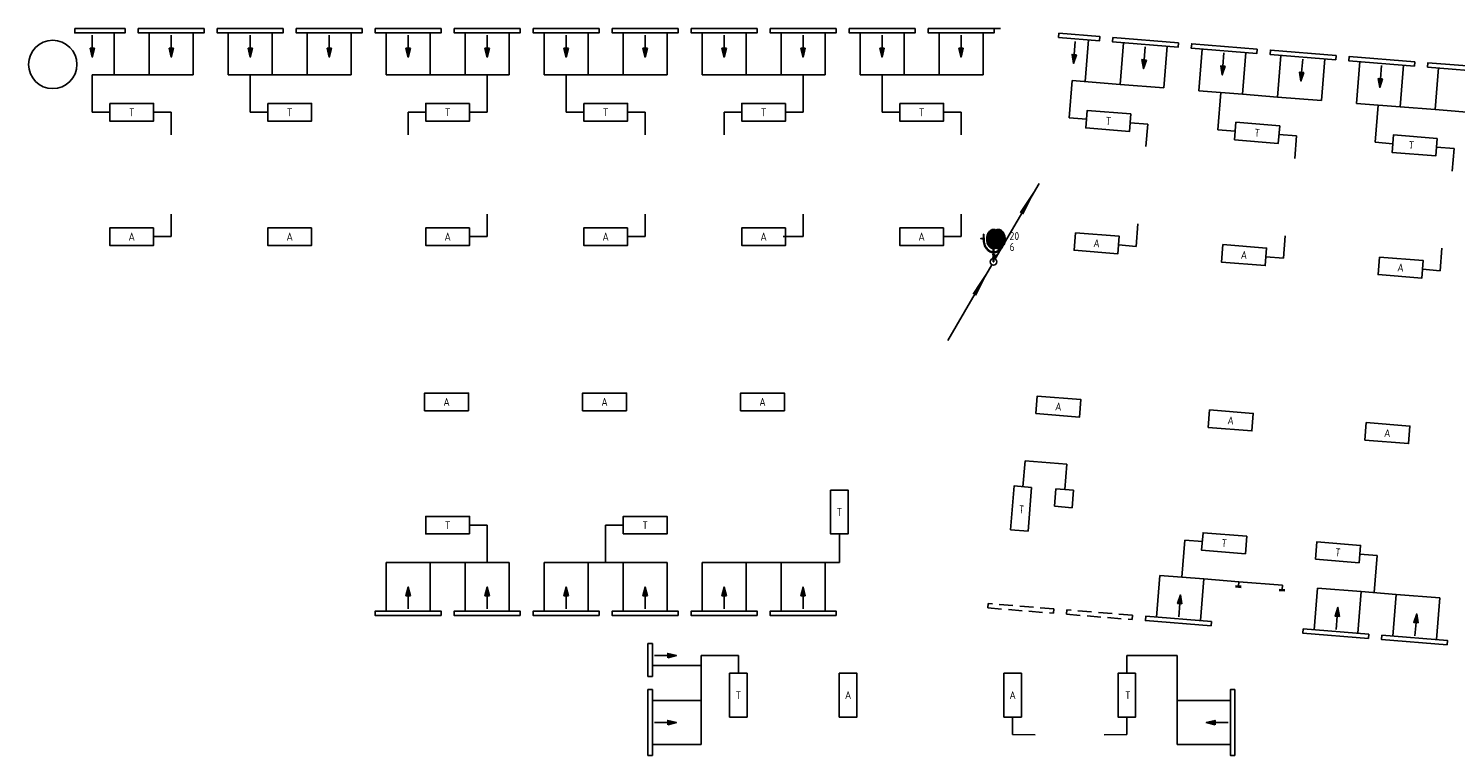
# Model space of a CAD drawing. Extents: x -551 to 65129, y -32750 to 819.
# Tile 2 of 3: x -551 to 31965, y -15750 to 819. Entities that reach past the tile are written whole.
import ezdxf
from ezdxf.enums import TextEntityAlignment as Align

# ---------------------------------------------------------------- set-up
doc = ezdxf.new("R2010")
doc.units = 0
doc.header["$LTSCALE"] = 200
doc.header["$MEASUREMENT"] = 0
doc.linetypes.add('B0701', pattern=[2.34375, 1.5625, -0.78125])
doc.layers.get('0').update_dxf_attribs({"linetype": 'CONTINUOUS'})
for name, color, linetype in [('BB8000--_INVENTARIS', 7, 'CONTINUOUS'), ('DEMONTEREN', 5, 'CONTINUOUS'), ('FA6513--_S240', 240, 'CONTINUOUS'), ('FB6513--_S1', 1, 'CONTINUOUS'), ('FL6513--_BRANDBLUSMAT', 7, 'CONTINUOUS'), ('FL6513--_S7', 7, 'CONTINUOUS'), ('FL6513--_S7_3D', 7, 'CONTINUOUS'), ('NIEUW', 5, 'CONTINUOUS'), ('WL531---_SYMBOOL', 3, 'CONTINUOUS'), ('WL532---_SYMBOOL', 3, 'CONTINUOUS'), ('WL570---_LUCHT-A-BESTAAND', 2, 'CONTINUOUS'), ('WL570---_SYMBOOL-BESTAAND', 1, 'CONTINUOUS')]:
    doc.layers.add(name, color=color, linetype=linetype)
doc.styles.add('B-01', font='isocp.shx')
doc.styles.add('BEVEILIGING', font='iso')
doc.styles.get("Standard").update_dxf_attribs({"font": 'txt', "width": 0.6})

# ---------------------------------------------------------------- blocks, each defined once
blk = doc.blocks.new('WS532Y08')
blk.add_line((10.37, 17.9), (0.36, 0.66))
blk.add_lwpolyline([(10.38, 17.97, 0, 1, 0), (6.38, 11.04, 1, 1, 0)], format="xyseb")
at = {"linetype": 'Continuous'}
blk.add_circle((0, 0), 0.75, dxfattribs=at)
blk = doc.blocks.new('WS531Y06')
blk.add_line((10.37, 17.9), (0.36, 0.66))
blk.add_lwpolyline([(0.37, 0.56, 0, 1, 0), (4.37, 7.49, 1, 1, 0)], format="xyseb")
at = {"linetype": 'Continuous'}
blk.add_circle((0, 0), 0.75, dxfattribs=at)
blk = doc.blocks.new('*X6')
at = {"color": 0}
for p, q in [((27.01, 211.57), (30.23, 214.78)), ((27.02, 211.31), (30.64, 214.93)), ((27.02, 211.84), (30.05, 214.87)), ((27.04, 211.06), (30.98, 215)), ((27.04, 212.13), (29.86, 214.94)), ((27.07, 210.83), (31.25, 215.01)), ((27.09, 212.44), (29.64, 214.99)), ((27.11, 210.6), (31.48, 214.98)), ((27.16, 212.77), (29.4, 215.01)), ((27.16, 210.39), (31.69, 214.92)), ((27.21, 210.18), (31.88, 214.84)), ((27.27, 213.15), (29.11, 214.99)), ((27.28, 209.98), (32.05, 214.75)), ((27.35, 209.79), (32.21, 214.64)), ((27.44, 209.61), (32.36, 214.53)), ((27.47, 213.62), (28.73, 214.88)), ((27.53, 209.43), (32.5, 214.4)), ((27.63, 209.27), (32.63, 214.26)), ((27.74, 209.11), (32.75, 214.12)), ((27.85, 208.96), (32.86, 213.96)), ((27.98, 208.82), (32.96, 213.8)), ((28.11, 208.69), (33.06, 213.63)), ((28.25, 208.57), (33.14, 213.46)), ((28.41, 208.46), (33.22, 213.27)), ((28.57, 208.35), (33.29, 213.07)), ((28.75, 208.27), (33.35, 212.87)), ((28.95, 208.2), (33.41, 212.66)), ((29.17, 208.16), (33.45, 212.44)), ((29.42, 208.14), (33.49, 212.21)), ((29.72, 208.18), (33.51, 211.97)), ((30.12, 208.31), (33.52, 211.72)), ((30.4, 208.32), (33.53, 211.46)), ((30.58, 208.24), (33.53, 211.19)), ((30.79, 208.18), (33.51, 210.9)), ((31.02, 208.15), (33.45, 210.58)), ((31.28, 208.15), (33.36, 210.22)), ((31.6, 208.2), (33.19, 209.79)), ((32.1, 208.44), (32.87, 209.2))]:
    blk.add_line(p, q, dxfattribs=at)
blk = doc.blocks.new('FS651323')
at = {"layer": 'FA6513--_S240', "elevation": 2}
for points in [[(-2.24, 5.14, 0.077267), (-2.06, 3.98, 0.087029), (-1.58, 3.06, 0.105677), (-0.8, 2.4, 0.12412), (0.05, 2.18, 0.12412)], [(0.05, 2.18, 0.12412), (0.9, 2.4, 0.105677), (1.68, 3.06, 0.000576), (1.68, 3.06, 0.000576)]]:
    blk.add_lwpolyline(points, format="xyb", dxfattribs=at)
at = {"layer": 'FL6513--_S7'}
for p, q in [((-2.79, 5.3, 2), (-2.35, 5.3, 2)), ((-2.35, 5.47, 2), (-2.35, 5.14, 2)), ((-2.29, 5.47, 2), (-2.35, 5.47, 2)), ((-2.35, 5.14, 2), (-2.13, 5.14, 2)), ((-2.29, 6.35, 2), (-2.29, 6.3, 2)), ((-2.29, 6.35, 2), (-2.18, 6.35, 2)), ((-2.26, 6.3, 2), (-2.29, 5.47, 2)), ((-2.29, 6.3, 2), (-2.26, 6.3, 2)), ((-2.21, 6.3, 2), (-2.18, 5.47, 2)), ((-2.18, 6.3, 2), (-2.21, 6.3, 2)), ((-2.18, 6.35, 2), (-2.18, 6.3, 2)), ((-2.18, 5.47, 2), (-2.13, 5.47, 2)), ((-2.13, 5.47, 2), (-2.13, 5.14, 2)), ((-0.17, 1.6, 2), (-0.17, 1.77, 2)), ((-0.17, 1.77, 2), (-0.08, 1.77, 2)), ((-0.11, 1.6, 2), (-0.17, 1.6, 2)), ((-0.17, 0.99, 2), (-0.11, 0.99, 2)), ((-0.17, 0.83, 2), (-0.17, 0.99, 2)), ((-0.08, 0.83, 2), (-0.17, 0.83, 2)), ((-0.11, 0.99, 2), (-0.11, 1.6, 2)), ((-0.08, 2.99, 2), (-0.08, 2.27, 2)), ((-0.08, 2.1, 2), (-0.08, 1.77, 2)), ((-0.08, 0.83, 2), (-0.08, 0, 2)), ((-0.08, 0, 2), (0.08, 0, 2)), ((0.08, 2.99, 2), (0.08, 2.26, 2)), ((0.08, 2.1, 2), (0.08, 1.77, 2)), ((0.08, 1.77, 2), (0.17, 1.77, 2)), ((0.08, 0.83, 2), (0.08, 0, 2)), ((0.17, 0.83, 2), (0.08, 0.83, 2)), ((0.11, 1.6, 2), (0.11, 1.37, 2)), ((0.17, 1.6, 2), (0.11, 1.6, 2)), ((0.31, 1.48, 2), (0.11, 1.37, 2)), ((0.11, 1.14, 2), (0.41, 1.31, 2)), ((0.11, 1.14, 2), (0.11, 0.99, 2)), ((0.11, 0.99, 2), (0.17, 0.99, 2)), ((0.17, 1.77, 2), (0.17, 1.6, 2)), ((0.17, 0.99, 2), (0.17, 0.83, 2)), ((0.41, 1.31, 2), (0.31, 1.48, 2)), ((0.36, 1.4, 2), (0.61, 1.54, 2)), ((0.53, 1.68, 2), (0.7, 1.4, 2))]:
    blk.add_line(p, q, dxfattribs=at)
at = {"layer": 'FL6513--_S7', "elevation": 2}
for points in [[(0.55, 7.25, 0.132141), (0, 7.4, 0.13438), (-0.56, 7.25, 0.106842), (-1.09, 6.75, 0.082314), (-1.42, 6.07, 0.07067), (-1.55, 5.19, 0.07067), (-1.42, 4.32, 0.082314), (-1.09, 3.63, 0.106842), (-0.56, 3.14, 0.13438), (0, 2.98, 0.13438)], [(-0.3, 7.13, 0.074849), (-0.65, 6.75, 0.082314), (-0.98, 6.07, 0.07067), (-1.1, 5.19, 0.07067), (-0.98, 4.32, 0.082314), (-0.65, 3.63, 0.074849), (-0.3, 3.26, 0.13438)], [(-0.08, 7.13, 0.074849), (-0.43, 6.75, 0.082314), (-0.76, 6.07, 0.07067), (-0.88, 5.19, 0.07067), (-0.76, 4.32, 0.082314), (-0.43, 3.63, 0.074849), (-0.08, 3.26, 0.13438)], [(0.14, 7.13, 0.074849), (-0.21, 6.75, 0.082314), (-0.54, 6.07, 0.07067), (-0.66, 5.19, 0.07067), (-0.54, 4.32, 0.082314), (-0.21, 3.63, 0.074849), (0.14, 3.26, 0.13438)], [(-2.32, 5.14, 0.078456), (-2.13, 3.94, 0.087818), (-1.62, 2.99, 0.105396), (-0.82, 2.32, 0.122408), (0.06, 2.1, 0.122408)], [(-2.15, 5.14, 0.077267), (-1.98, 4.01, 0.087029), (-1.51, 3.11, 0.105677), (-0.76, 2.47, 0.12412), (0.06, 2.26, 0.12412)], [(0.06, 2.1, 0.122408), (0.93, 2.32, 0.105396), (1.73, 2.99, 0.037343), (2.02, 3.41, 0.094635)], [(0, 2.98, 0.132141), (0.55, 3.13, 0.106842)], [(0.06, 2.26, 0.12412), (0.87, 2.47, 0.105677), (1.62, 3.11, 0.000576), (1.62, 3.11, 0.093312)]]:
    blk.add_lwpolyline(points, format="xyb", dxfattribs=at)
for points in [[(1.1, 2.98, 0.13438), (1.67, 3.14, 0.106842), (2.2, 3.63, 0.082314), (2.56, 4.39, 0.085944), (2.65, 5.19, 0.07067), (2.53, 6.07, 0.082314), (2.2, 6.75, 0.106842), (1.67, 7.25, 0.13438), (1.1, 7.4, 0.13438), (0.54, 7.25, 0.106842), (0.01, 6.75, 0.082314), (-0.32, 6.07, 0.07067), (-0.44, 5.19, 0.07067), (-0.32, 4.32, 0.082314), (0.01, 3.63, 0.106842), (0.54, 3.14, 0.13438)], [(1.1, 4.58, 0.13438), (1.24, 4.62, 0.106842), (1.38, 4.75, 0.082314), (1.47, 4.94, 0.085944), (1.49, 5.14, 0.07067), (1.46, 5.36, 0.082314), (1.38, 5.53, 0.106842), (1.24, 5.65, 0.13438), (1.1, 5.69, 0.13438), (0.96, 5.65, 0.106842), (0.83, 5.53, 0.082314), (0.75, 5.36, 0.07067), (0.72, 5.14, 0.07067), (0.75, 4.92, 0.082314), (0.83, 4.75, 0.106842), (0.96, 4.62, 0.13438)]]:
    blk.add_lwpolyline(points, format="xyb", close=True, dxfattribs=at)
at = {"layer": 'FL6513--_S7'}
blk.add_circle((-2.84, 5.3, 2), 0.0552, dxfattribs=at)
for centre, start, end in [((0.04, 6.69, 2), 78.4598, 127.6736), ((0.26, 6.69, 2), 78.4598, 127.6736), ((0.48, 6.69, 2), 84.9741, 127.6736), ((0.04, 3.7, 2), 232.3264, 281.5402), ((0.26, 3.7, 2), 232.3264, 281.5402), ((0.48, 3.7, 2), 232.3264, 275.0259)]:
    blk.add_arc(centre, 0.552, start, end, dxfattribs=at)
at = {"layer": 'FL6513--_S7_3D', "invisible_edges": 15}
blk.add_3dface([(-3.28, 8.32, 1), (2.98, 8.32, 1), (2.98, -0.39, 1), (-3.28, -0.39, 1)], dxfattribs=at)
at = {"layer": 'FA6513--_S240', "xscale": 0.625, "yscale": 0.625, "zscale": 0.625}
blk.add_blockref('*X6', (-18.36, -127.04, 2), dxfattribs=at)
at = {"layer": 'BB8000--_INVENTARIS', "width": 0.8}
blk.add_attdef('INVENT', (3.65, -5, 2), '', height=1.8, dxfattribs=at)
at = {"layer": 'FB6513--_S1', "style": 'BEVEILIGING'}
for tag, p in [('LENGTE', (3.65, 5, 2)), ('DIAMETER', (3.65, 2.5, 2))]:
    blk.add_attdef(tag, p, '', height=1.8, dxfattribs=at)
at = {"layer": 'FB6513--_S1', "style": 'BEVEILIGING', "flags": 8}
for tag, p in [('NUMMER', (3.65, 0, 2)), ('LETTER', (3.65, -2.5, 2))]:
    blk.add_attdef(tag, p, '', height=1.8, dxfattribs=at)

msp = doc.modelspace()

# ---------------------------------------------------------------- linework, layer by layer
msp.add_circle((0, 0), 551)
at = {"layer": 'DEMONTEREN'}
for p, q in [((1400, -240), (900, -240)), ((900, -240), (900, -1090)), ((2200, -240), (1400, -240)), ((3200, -240), (2200, -240)), ((5000, -240), (4000, -240)), ((4500, -240), (4500, -1090)), ((5800, -240), (5000, -240)), ((6800, -240), (5800, -240)), ((7600, -240), (8600, -240)), ((8600, -240), (9400, -240)), ((9400, -240), (10400, -240)), ((9900, -240), (9900, -1090)), ((11200, -240), (12200, -240)), ((11700, -240), (11700, -1090)), ((12200, -240), (13000, -240)), ((13000, -240), (14000, -240)), ((14800, -240), (15800, -240)), ((15800, -240), (16600, -240)), ((16600, -240), (17600, -240)), ((17100, -240), (17100, -1090)), ((18400, -240), (19400, -240)), ((18900, -240), (18900, -1090)), ((19400, -240), (20200, -240)), ((20200, -240), (21200, -240)), ((23227, -368), (23160, -1216)), ((23227, -368), (24324, -456)), ((24324, -456), (25321, -536)), ((26118, -600), (27115, -679)), ((26617, -640), (26549, -1487)), ((27115, -679), (27912, -743)), ((27912, -743), (28909, -823)), ((29707, -887), (30704, -967)), ((30205, -927), (30137, -1774)), ((30704, -967), (31501, -1030)), ((900, -1090), (1300, -1090)), ((4500, -1090), (4900, -1090)), ((9900, -1090), (9500, -1090)), ((11700, -1090), (12100, -1090)), ((17100, -1090), (16700, -1090)), ((18900, -1090), (19300, -1090)), ((23160, -1216), (23558, -1248)), ((31501, -1030), (32498, -1110)), ((26549, -1487), (26948, -1519)), ((30137, -1774), (30536, -1806)), ((22106, -9624), (22157, -9033)), ((22157, -9033), (23107, -9112)), ((23107, -9112), (23061, -9688)), ((25730, -11687), (25798, -10839)), ((25798, -10839), (26197, -10871)), ((25155, -12597), (25232, -11646)), ((25232, -11646), (26229, -11727)), ((26229, -11727), (26152, -12677)), ((26229, -11727), (27026, -11791)), ((27018, -11889), (27026, -11791)), ((27026, -11791), (28023, -11871)), ((28023, -11871), (28015, -11969)), ((25626, -13475), (24476, -13475)), ((24476, -13475), (24476, -13875)), ((25626, -13475), (25626, -13700)), ((25626, -13700), (25626, -14500)), ((25626, -14500), (25626, -15500))]:
    msp.add_line(p, q, dxfattribs=at)
at = {"layer": 'DEMONTEREN', "linetype": 'ByBlock'}
for p, q in [((22829, -10071), (22862, -9672)), ((22862, -9672), (23260, -9704)), ((23260, -9704), (23228, -10103)), ((23228, -10103), (22829, -10071)), ((27082, -11894), (26954, -11883)), ((27082, -11919), (26954, -11908)), ((28079, -11974), (27951, -11964)), ((28079, -11999), (27951, -11989))]:
    msp.add_line(p, q, dxfattribs=at)
at = {"layer": 'DEMONTEREN', "linetype": 'B0701'}
for points in [[(22806, -12508), (22814, -12408), (21319, -12288), (21311, -12388)], [(24600, -12652), (24608, -12553), (23113, -12432), (23105, -12532)]]:
    msp.add_lwpolyline(points, close=True, dxfattribs=at)
at = {"layer": 'DEMONTEREN', "linetype": 'ByBlock'}
msp.add_lwpolyline([(26395, -12797), (26403, -12697), (24907, -12577), (24899, -12676)], close=True, dxfattribs=at)
at = {"layer": 'NIEUW'}
for p, q in [((2300, -1090), (2700, -1090)), ((2700, -1090), (2700, -1604)), ((8100, -1090), (8500, -1090)), ((8100, -1090), (8100, -1604)), ((13100, -1090), (13500, -1090)), ((13500, -1090), (13500, -1604)), ((15300, -1090), (15300, -1604)), ((15700, -1090), (15300, -1090)), ((20300, -1090), (20700, -1090)), ((20700, -1090), (20700, -1604)), ((24555, -1327), (24954, -1359)), ((24954, -1359), (24913, -1872)), ((27944, -1599), (28343, -1630)), ((28343, -1630), (28302, -2143)), ((31533, -1886), (31932, -1918)), ((31932, -1918), (31891, -2430)), ((2700, -3925), (2700, -3411)), ((9900, -3925), (9900, -3411)), ((13500, -3925), (13500, -3411)), ((17100, -3925), (17100, -3411)), ((20700, -3925), (20700, -3411)), ((24687, -4147), (24728, -3634)), ((2700, -3925), (2300, -3925)), ((9900, -3925), (9500, -3925)), ((13500, -3925), (13100, -3925)), ((17046, -3925), (16646, -3925)), ((17100, -3925), (16700, -3925)), ((17100, -3925), (16700, -3925)), ((20700, -3925), (20300, -3925)), ((24288, -4115), (24687, -4147)), ((28044, -4415), (28085, -3903)), ((31613, -4701), (31654, -4188)), ((27645, -4384), (28044, -4415)), ((31215, -4669), (31613, -4701)), ((21874, -14875), (21873, -15275)), ((24476, -14875), (24477, -15275)), ((21873, -15275), (22388, -15276)), ((24477, -15275), (23962, -15276))]:
    msp.add_line(p, q, dxfattribs=at)
at = {"layer": 'WL570---_LUCHT-A-BESTAAND'}
for p, q in [((1400, 719), (1400, -240)), ((2200, -240), (2200, 719)), ((3200, 719), (3200, -240)), ((4000, -240), (4000, 719)), ((5000, 719), (5000, -240)), ((5800, -240), (5800, 719)), ((6800, 719), (6800, -240)), ((7600, 719), (7600, -240)), ((8600, -240), (8600, 719)), ((9400, 719), (9400, -240)), ((10400, -240), (10400, 719)), ((11200, 719), (11200, -240)), ((12200, -240), (12200, 719)), ((13000, 719), (13000, -240)), ((14000, -240), (14000, 719)), ((14800, 719), (14800, -240)), ((15800, -240), (15800, 719)), ((16600, 719), (16600, -240)), ((17600, -240), (17600, 719)), ((18400, 719), (18400, -240)), ((19400, -240), (19400, 719)), ((20200, 719), (20200, -240)), ((21200, -240), (21200, 719)), ((23526, -392), (23602, 558)), ((24400, 494), (24324, -456)), ((25321, -536), (25397, 414)), ((26194, 351), (26118, -600)), ((27115, -679), (27191, 271)), ((27988, 207), (27912, -743)), ((28909, -823), (28985, 127)), ((29783, 64), (29707, -887)), ((30704, -967), (30780, -16)), ((31577, -80), (31501, -1030)), ((9900, -10501), (9500, -10501)), ((9900, -11351), (9900, -10501)), ((12600, -11351), (12600, -10501)), ((12600, -10501), (13000, -10501)), ((17925, -11351), (17925, -10701)), ((7600, -11351), (8600, -11351)), ((7600, -12461), (7600, -11351)), ((8600, -11351), (8600, -12461)), ((8600, -11351), (9400, -11351)), ((9400, -11351), (10400, -11351)), ((9400, -12461), (9400, -11351)), ((10400, -11351), (10400, -12461)), ((11200, -11351), (12200, -11351)), ((11200, -12461), (11200, -11351)), ((12200, -11351), (12200, -12461)), ((12200, -11351), (13000, -11351)), ((13000, -12461), (13000, -11351)), ((13000, -11351), (14000, -11351)), ((14000, -11351), (14000, -12461)), ((14800, -12461), (14800, -11351)), ((14800, -11351), (15800, -11351)), ((15800, -11351), (16600, -11351)), ((15800, -11351), (15800, -12461)), ((16600, -11351), (17925, -11351)), ((16600, -12461), (16600, -11351)), ((17600, -11351), (17600, -12461)), ((30184, -11192), (29785, -11160)), ((30116, -12039), (30184, -11192)), ((28744, -12885), (28820, -11935)), ((28820, -11935), (29817, -12015)), ((29817, -12015), (29741, -12966)), ((29817, -12015), (30614, -12079)), ((30538, -13030), (30614, -12079)), ((30614, -12079), (31611, -12160)), ((31611, -12160), (31535, -13110)), ((14774, -13475), (15624, -13475)), ((14774, -13475), (14774, -13700)), ((15624, -13475), (15624, -13875)), ((14774, -13700), (13664, -13700)), ((14774, -13700), (14774, -14500)), ((13664, -14500), (14774, -14500)), ((14774, -14500), (14774, -15500)), ((26836, -14500), (25626, -14500)), ((14774, -15500), (13664, -15500)), ((25626, -15500), (26836, -15500))]:
    msp.add_line(p, q, dxfattribs=at)
at = {"layer": 'WL570---_SYMBOOL-BESTAAND'}
for p, q in [((21600, 819), (20050, 819)), ((13564, -13200), (13664, -13200))]:
    msp.add_line(p, q, dxfattribs=at)
at = {"layer": 'WL570---_SYMBOOL-BESTAAND', "linetype": 'ByBlock'}
for points in [[(500, 819), (500, 719), (1650, 719), (1650, 819)], [(1950, 819), (1950, 719), (3450, 719), (3450, 819)], [(3750, 819), (3750, 719), (5250, 719), (5250, 819)], [(5550, 819), (5550, 719), (7050, 719), (7050, 819)], [(8850, 819), (8850, 719), (7350, 719), (7350, 819)], [(10650, 819), (10650, 719), (9150, 719), (9150, 819)], [(12450, 819), (12450, 719), (10950, 719), (10950, 819)], [(14250, 819), (14250, 719), (12750, 719), (12750, 819)], [(16050, 819), (16050, 719), (14550, 719), (14550, 819)], [(17850, 819), (17850, 719), (16350, 719), (16350, 819)], [(19650, 819), (19650, 719), (18150, 719), (18150, 819)], [(21450, 819), (21450, 719), (19950, 719), (19950, 819)], [(850, 369), (950, 369), (900, 169)], [(2650, 369), (2750, 369), (2700, 169)], [(4450, 369), (4550, 369), (4500, 169)], [(6250, 369), (6350, 369), (6300, 169)], [(8150, 369), (8050, 369), (8100, 169)], [(9950, 369), (9850, 369), (9900, 169)], [(11750, 369), (11650, 369), (11700, 169)], [(13550, 369), (13450, 369), (13500, 169)], [(15350, 369), (15250, 369), (15300, 169)], [(17150, 369), (17050, 369), (17100, 169)], [(18950, 369), (18850, 369), (18900, 169)], [(20750, 369), (20650, 369), (20700, 169)], [(25655, 494), (25647, 394), (24152, 514), (24160, 614)], [(27449, 351), (27441, 251), (25946, 371), (25954, 470)], [(29244, 207), (29236, 107), (27741, 227), (27748, 327)], [(23327, 220), (23228, 228), (23261, 25)], [(24922, 101), (24822, 109), (24856, -94)], [(31038, 63), (31030, -36), (29535, 83), (29543, 183)], [(32832, -80), (32824, -180), (31329, -60), (31337, 40)], [(26716, -42), (26616, -34), (26650, -238)], [(28510, -186), (28410, -178), (28444, -381)], [(30304, -329), (30205, -321), (30239, -525)], [(8150, -12111), (8050, -12111), (8100, -11911)], [(9950, -12111), (9850, -12111), (9900, -11911)], [(11750, -12111), (11650, -12111), (11700, -11911)], [(13550, -12111), (13450, -12111), (13500, -11911)], [(15350, -12111), (15250, -12111), (15300, -11911)], [(17150, -12111), (17050, -12111), (17100, -11911)], [(25733, -12292), (25633, -12284), (25699, -12089)], [(8850, -12561), (8850, -12461), (7350, -12461), (7350, -12561)], [(10650, -12561), (10650, -12461), (9150, -12461), (9150, -12561)], [(12450, -12561), (12450, -12461), (10950, -12461), (10950, -12561)], [(14250, -12561), (14250, -12461), (12750, -12461), (12750, -12561)], [(16050, -12561), (16050, -12461), (14550, -12461), (14550, -12561)], [(17850, -12561), (17850, -12461), (16350, -12461), (16350, -12561)], [(29321, -12581), (29222, -12573), (29287, -12377)], [(31115, -12725), (31016, -12717), (31082, -12522)], [(29983, -13085), (29991, -12986), (28496, -12866), (28488, -12965)], [(31777, -13230), (31785, -13130), (30290, -13010), (30282, -13110)], [(14014, -13525), (14014, -13425), (14214, -13475)], [(13564, -15750), (13664, -15750), (13664, -14250), (13564, -14250)], [(26936, -15750), (26836, -15750), (26836, -14250), (26936, -14250)], [(14014, -15050), (14014, -14950), (14214, -15000)], [(26486, -15050), (26486, -14950), (26286, -15000)]]:
    msp.add_lwpolyline(points, close=True, dxfattribs=at)
for points in [[(900, 669), (900, 369)], [(2700, 669), (2700, 369)], [(4500, 669), (4500, 369)], [(6300, 669), (6300, 369)], [(8100, 669), (8100, 369)], [(9900, 669), (9900, 369)], [(11700, 669), (11700, 369)], [(13500, 669), (13500, 369)], [(15300, 669), (15300, 369)], [(17100, 669), (17100, 369)], [(18900, 669), (18900, 369)], [(20700, 669), (20700, 369)], [(22924, 713), (23861, 638), (23853, 538), (22916, 613)], [(22924, 713), (22916, 613)], [(23301, 523), (23277, 224)], [(24896, 404), (24872, 105)], [(26690, 261), (26666, -38)], [(28484, 117), (28460, -182)], [(30278, -26), (30254, -325)], [(8100, -12411), (8100, -12111)], [(9900, -12411), (9900, -12111)], [(11700, -12411), (11700, -12111)], [(13500, -12411), (13500, -12111)], [(15300, -12411), (15300, -12111)], [(17100, -12411), (17100, -12111)], [(25659, -12587), (25683, -12288)], [(29247, -12876), (29271, -12577)], [(31042, -13020), (31066, -12721)], [(13564, -13200), (13564, -13950), (13664, -13950), (13664, -13200)], [(13714, -13475), (14014, -13475)], [(13714, -15000), (14014, -15000)], [(26786, -15000), (26486, -15000)]]:
    msp.add_lwpolyline(points, dxfattribs=at)
at = {"layer": 'WL570---_SYMBOOL-BESTAAND'}
for points in [[(1300, -890), (2300, -890), (2300, -1290), (1300, -1290), (1300, -890)], [(4900, -890), (5900, -890), (5900, -1290), (4900, -1290), (4900, -890)], [(9500, -890), (8500, -890), (8500, -1290), (9500, -1290), (9500, -890)], [(12100, -890), (13100, -890), (13100, -1290), (12100, -1290), (12100, -890)], [(16700, -890), (15700, -890), (15700, -1290), (16700, -1290), (16700, -890)], [(19300, -890), (20300, -890), (20300, -1290), (19300, -1290), (19300, -890)], [(24571, -1128), (23574, -1048), (23542, -1447), (24539, -1527), (24571, -1128)], [(27960, -1399), (26963, -1319), (26932, -1718), (27928, -1798), (27960, -1399)], [(31549, -1686), (30552, -1607), (30520, -2005), (31517, -2085), (31549, -1686)], [(2300, -3725), (1300, -3725), (1300, -4125), (2300, -4125), (2300, -3725)], [(5900, -3725), (4900, -3725), (4900, -4125), (5900, -4125), (5900, -3725)], [(9500, -3725), (8500, -3725), (8500, -4125), (9500, -4125), (9500, -3725)], [(13100, -3725), (12100, -3725), (12100, -4125), (13100, -4125), (13100, -3725)], [(16700, -3725), (15700, -3725), (15700, -4125), (16700, -4125), (16700, -3725)], [(20300, -3725), (19300, -3725), (19300, -4125), (20300, -4125), (20300, -3725)], [(23307, -3836), (24304, -3916), (24272, -4314), (23275, -4234), (23307, -3836)], [(26664, -4104), (27661, -4184), (27629, -4583), (26633, -4503), (26664, -4104)], [(30234, -4390), (31231, -4470), (31199, -4868), (30202, -4789), (30234, -4390)], [(9475, -7892), (8475, -7892), (8475, -7492), (9475, -7492), (9475, -7892)], [(13075, -7892), (12075, -7892), (12075, -7492), (13075, -7492), (13075, -7892)], [(16675, -7892), (15675, -7892), (15675, -7492), (16675, -7492), (16675, -7892)], [(22402, -7958), (23399, -8038), (23431, -7639), (22434, -7559), (22402, -7958)], [(26330, -8274), (27327, -8354), (27359, -7955), (26362, -7875), (26330, -8274)], [(29899, -8561), (30896, -8641), (30928, -8242), (29931, -8162), (29899, -8561)], [(17725, -9701), (17725, -10701), (18125, -10701), (18125, -9701), (17725, -9701)], [(22306, -9640), (22226, -10637), (21827, -10604), (21907, -9608), (22306, -9640)], [(9500, -10701), (8500, -10701), (8500, -10301), (9500, -10301), (9500, -10701)], [(13000, -10701), (14000, -10701), (14000, -10301), (13000, -10301), (13000, -10701)], [(27178, -11151), (26181, -11071), (26213, -10672), (27210, -10752), (27178, -11151)], [(28773, -11279), (29769, -11359), (29802, -10961), (28805, -10881), (28773, -11279)], [(15424, -13875), (15424, -14875), (15824, -14875), (15824, -13875), (15424, -13875)], [(17924, -14875), (17924, -13875), (18324, -13875), (18324, -14875), (17924, -14875)], [(21674, -14875), (21674, -13875), (22074, -13875), (22074, -14875), (21674, -14875)], [(24676, -13875), (24676, -14875), (24276, -14875), (24276, -13875), (24676, -13875)]]:
    msp.add_lwpolyline(points, dxfattribs=at)
at = {"layer": 'WL570---_SYMBOOL-BESTAAND', "linetype": 'ByBlock'}
for points in [[(850, 369), (950, 369), (900, 169)], [(2650, 369), (2750, 369), (2700, 169)], [(4450, 369), (4550, 369), (4500, 169)], [(6250, 369), (6350, 369), (6300, 169)], [(8150, 369), (8050, 369), (8100, 169)], [(9950, 369), (9850, 369), (9900, 169)], [(11750, 369), (11650, 369), (11700, 169)], [(13550, 369), (13450, 369), (13500, 169)], [(15350, 369), (15250, 369), (15300, 169)], [(17150, 369), (17050, 369), (17100, 169)], [(18950, 369), (18850, 369), (18900, 169)], [(20750, 369), (20650, 369), (20700, 169)], [(23327, 220), (23228, 228), (23261, 25)], [(24922, 101), (24822, 109), (24856, -94)], [(26716, -42), (26616, -34), (26650, -238)], [(28510, -186), (28410, -178), (28444, -381)], [(30304, -329), (30205, -321), (30239, -525)], [(8150, -12111), (8050, -12111), (8100, -11911)], [(9950, -12111), (9850, -12111), (9900, -11911)], [(11750, -12111), (11650, -12111), (11700, -11911)], [(13550, -12111), (13450, -12111), (13500, -11911)], [(15350, -12111), (15250, -12111), (15300, -11911)], [(17150, -12111), (17050, -12111), (17100, -11911)], [(25733, -12292), (25633, -12284), (25699, -12089)], [(29321, -12581), (29222, -12573), (29287, -12377)], [(31115, -12725), (31016, -12717), (31082, -12522)], [(14014, -13525), (14014, -13425), (14214, -13475)], [(14014, -15050), (14014, -14950), (14214, -15000)], [(26486, -15050), (26486, -14950), (26286, -15000)]]:
    msp.add_solid(points, dxfattribs=at)

# ---------------------------------------------------------------- block references
at = {"layer": 'FL6513--_BRANDBLUSMAT', "xscale": 100, "yscale": 100, "zscale": 100}
msp.add_blockref('FS651323', (21438, -4500), dxfattribs=at).add_auto_attribs({'LENGTE': '20', 'DIAMETER': '6'})
at = {"layer": 'WL531---_SYMBOOL', "xscale": 100, "yscale": 100, "zscale": 100, "rotation": 180}
msp.add_blockref('WS531Y06', (21438, -4500), dxfattribs=at)
at = {"layer": 'WL532---_SYMBOOL', "xscale": 100, "yscale": 100, "zscale": 100}
msp.add_blockref('WS532Y08', (21438, -4500), dxfattribs=at)

# ---------------------------------------------------------------- texts
at = {"layer": 'WL570---_LUCHT-A-BESTAAND', "color": 3, "style": 'B-01'}
for s, p in [('T', (1800, -1090)), ('T', (5400, -1090)), ('T', (12600, -1090)), ('T', (19800, -1090)), ('A', (1800, -3925)), ('A', (5400, -3925)), ('A', (9000, -3925)), ('A', (12600, -3925)), ('A', (16200, -3925)), ('A', (19800, -3925)), ('A', (8975, -7692)), ('A', (12575, -7692)), ('A', (16175, -7692)), ('T', (17926, -10200)), ('T', (13500, -10501)), ('T', (15625, -14376)), ('A', (18125, -14376)), ('A', (21875, -14376)), ('T', (24500, -14376))]:
    msp.add_text(s, height=180, dxfattribs=at).set_placement(p, align=Align.MIDDLE_CENTER)
at = {"layer": 'WL570---_LUCHT-A-BESTAAND', "color": 3, "style": 'B-01', "text_generation_flag": 2}
for p in [(9000, -1090), (16200, -1090), (9000, -10501)]:
    msp.add_text('T', height=180, dxfattribs=at).set_placement(p, align=Align.MIDDLE_CENTER)
at = {"layer": 'WL570---_LUCHT-A-BESTAAND', "color": 3, "style": 'B-01'}
for s, rotation, p in [('T', 355.4253, (24057, -1287)), ('T', 355.4253, (27446, -1559)), ('A', 355.4253, (23789, -4075)), ('A', 355.4253, (27147, -4344)), ('A', 355.4253, (30716, -4629)), ('A', 355.4, (22917, -7798)), ('A', 355.4, (26844, -8114)), ('A', 355.4, (30414, -8402)), ('T', 355.4, (22078, -10141)), ('T', 355.4, (26695, -10911))]:
    msp.add_text(s, height=180, rotation=rotation, dxfattribs=at).set_placement(p, align=Align.MIDDLE_CENTER)
at = {"layer": 'WL570---_LUCHT-A-BESTAAND', "color": 3, "style": 'B-01', "text_generation_flag": 2}
for rotation, p in [(355.4253, (30960, -1840)), (355.4, (29287, -11120))]:
    msp.add_text('T', height=180, rotation=rotation, dxfattribs=at).set_placement(p, align=Align.MIDDLE_CENTER)

doc.saveas('drawing.dxf')
